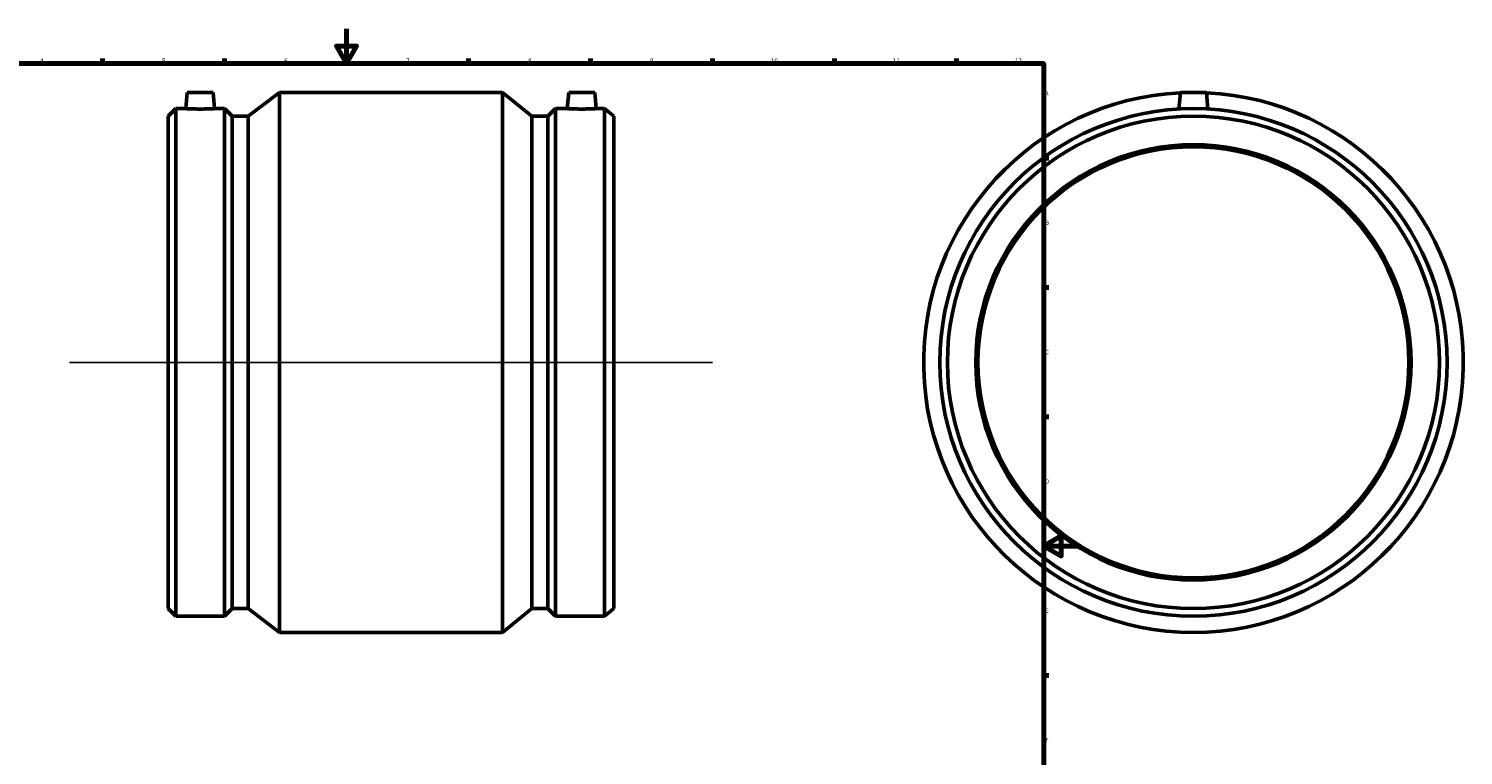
# Model space of a CAD drawing. Header units: millimetres. Extents: x -184 to 1201, y -236 to 1634.
# Tile 3 of 6: x 238 to 1062, y 177 to 594. Entities that reach past the tile are written whole.
import ezdxf

# ---------------------------------------------------------------- set-up
doc = ezdxf.new("R2010")
doc.units = ezdxf.units.MM
for name, color, linetype, lineweight in [('Border (ISO)', 7, 'Continuous', 70), ('Sketch Geometry (ISO)', 7, 'Continuous', 25), ('Visible (ISO)', 7, 'Continuous', 50)]:
    doc.layers.add(name, color=color, linetype=linetype, lineweight=lineweight)
doc.styles.add('Note Text (ISO)', font='tahoma.ttf')

# ---------------------------------------------------------------- blocks, each defined once
blk = doc.blocks.new('Borders Default Border')
at = {"layer": 'Border (ISO)'}
for p, q in [((280.33, 574), (280.33, 576.9)), ((350.42, 574), (350.42, 576.9)), ((490.58, 574), (490.58, 576.9)), ((560.67, 574), (560.67, 576.9)), ((630.75, 574), (630.75, 576.9)), ((700.83, 574), (700.83, 576.9)), ((770.92, 574), (770.92, 576.9)), ((821, 519.75), (823.9, 519.75)), ((821, 445.5), (823.9, 445.5)), ((821, 371.25), (823.9, 371.25)), ((821, 222.75), (823.9, 222.75))]:
    blk.add_line(p, q, dxfattribs=at)
at = {"layer": 'Border (ISO)', "flags": 128}
for points in [[(420.5, 594), (420.5, 574), (414.73, 584), (426.27, 584), (420.5, 574)], [(20, 20), (20, 574), (821, 574), (821, 20), (20, 20)], [(841, 297), (821, 297), (831, 302.77), (831, 291.23), (821, 297)]]:
    blk.add_lwpolyline(points, dxfattribs=at)
at = {"layer": 'Border (ISO)', "color": 232, "true_color": 0xca0064, "char_height": 2.5, "attachment_point": 7, "style": 'Note Text (ISO)'}
for s, insert in [('4', (244.42, 574.4)), ('5', (314.64, 574.35)), ('6', (384.66, 574.35)), ('7', (454.77, 574.4)), ('8', (524.81, 574.34)), ('9', (594.88, 574.35)), ('10', (664.29, 574.35)), ('11', (734.37, 574.4)), ('12', (804.46, 574.4)), ('A', (821.59, 555.62)), ('B', (821.89, 481.37)), ('C', (821.73, 407.08)), ('D', (821.73, 332.88)), ('E', (821.94, 258.63)), ('F', (822, 184.38))]:
    blk.add_mtext(s, dxfattribs=dict(at, insert=insert))

msp = doc.modelspace()

# ---------------------------------------------------------------- linework, layer by layer
at = {"layer": 'Sketch Geometry (ISO)'}
msp.add_line((261.431, 402.427), (630.631, 402.427), dxfattribs=at)
at = {"layer": 'Visible (ISO)'}
for p, q in [((328.946, 557.427), (328.133, 548.127)), ((328.946, 557.427), (343.946, 557.427)), ((343.946, 557.427), (344.76, 548.127)), ((364.069, 543.756), (382.031, 557.427)), ((382.031, 247.427), (382.031, 557.427)), ((382.031, 557.427), (510.031, 557.427)), ((510.031, 247.427), (510.031, 557.427)), ((526.954, 543.756), (510.031, 557.427)), ((548.116, 557.427), (547.303, 548.127)), ((563.116, 557.427), (548.116, 557.427)), ((563.116, 557.427), (563.93, 548.127)), ((899.464, 557.427), (898.629, 547.889)), ((899.464, 557.427), (914.464, 557.427)), ((914.464, 557.427), (915.298, 547.889)), ((318.031, 543.756), (322.402, 548.127)), ((322.402, 256.727), (322.402, 548.127)), ((322.402, 548.127), (328.133, 548.127)), ((344.76, 548.127), (350.49, 548.127)), ((350.49, 256.727), (350.49, 548.127)), ((354.861, 543.756), (350.49, 548.127)), ((536.162, 543.756), (540.533, 548.127)), ((540.533, 256.727), (540.533, 548.127)), ((540.533, 548.127), (547.303, 548.127)), ((563.93, 548.127), (568.621, 548.127)), ((568.621, 256.727), (568.621, 548.127)), ((574.031, 543.756), (568.621, 548.127)), ((318.031, 261.098), (318.031, 543.756)), ((354.861, 261.098), (354.861, 543.756)), ((354.861, 543.756), (364.069, 543.756)), ((364.069, 261.098), (364.069, 543.756)), ((526.954, 261.098), (526.954, 543.756)), ((526.954, 543.756), (536.162, 543.756)), ((536.162, 261.098), (536.162, 543.756)), ((574.031, 261.098), (574.031, 543.756)), ((318.031, 261.098), (322.402, 256.727)), ((322.402, 256.727), (350.49, 256.727)), ((354.861, 261.098), (350.49, 256.727)), ((354.861, 261.098), (364.069, 261.098)), ((364.069, 261.098), (382.031, 247.427)), ((526.954, 261.098), (510.031, 247.427)), ((526.954, 261.098), (536.162, 261.098)), ((536.162, 261.098), (540.533, 256.727)), ((540.533, 256.727), (568.621, 256.727)), ((574.031, 261.098), (568.621, 256.727)), ((382.031, 247.427), (510.031, 247.427))]:
    msp.add_line(p, q, dxfattribs=at)
for radius in [145.7, 141.329, 125, 123.75]:
    msp.add_circle((906.964, 402.427), radius, dxfattribs=at)
msp.add_arc((906.964, 402.427), 155, 92.779363, 87.220637, dxfattribs=at)
for points, knots in [([(344.76, 548.127), (344.76, 548.127), (344.552, 548.115), (343.705, 548.07), (343.067, 548.038), (341.592, 547.978), (340.657, 547.946), (338.607, 547.901), (337.492, 547.889), (335.4, 547.889), (334.286, 547.901), (332.236, 547.946), (331.301, 547.978), (329.826, 548.038), (329.187, 548.07), (328.341, 548.115), (328.133, 548.127), (328.133, 548.127)], [1.2545227, 1.2545227, 1.2545227, 1.2545227, 1.5680635, 1.5680635, 1.8816043, 1.8816043, 2.1953248, 2.1953248, 2.5090453, 2.5090453, 2.8227658, 2.8227658, 3.1364863, 3.1364863, 3.4500272, 3.4500272, 3.763568, 3.763568, 3.763568, 3.763568]), ([(555.616, 547.889), (554.57, 547.889), (553.456, 547.901), (551.406, 547.946), (550.471, 547.978), (548.996, 548.038), (548.357, 548.07), (547.511, 548.115), (547.303, 548.127), (547.303, 548.127)], [0, 0, 0, 0, 0.3137205, 0.3137205, 0.627441, 0.627441, 0.9409818, 0.9409818, 1.2545227, 1.2545227, 1.2545227, 1.2545227]), ([(563.93, 548.127), (563.93, 548.127), (563.722, 548.115), (562.875, 548.07), (562.237, 548.038), (560.762, 547.978), (559.827, 547.946), (557.777, 547.901), (556.662, 547.889), (555.616, 547.889)], [3.763568, 3.763568, 3.763568, 3.763568, 4.0771088, 4.0771088, 4.3906496, 4.3906496, 4.7043701, 4.7043701, 5.0180906, 5.0180906, 5.0180906, 5.0180906])]:
    msp.add_open_spline(points, degree=3, knots=knots, dxfattribs=at)

# ---------------------------------------------------------------- block references
msp.add_blockref('Borders Default Border', (0, 0))

doc.saveas('drawing.dxf')
